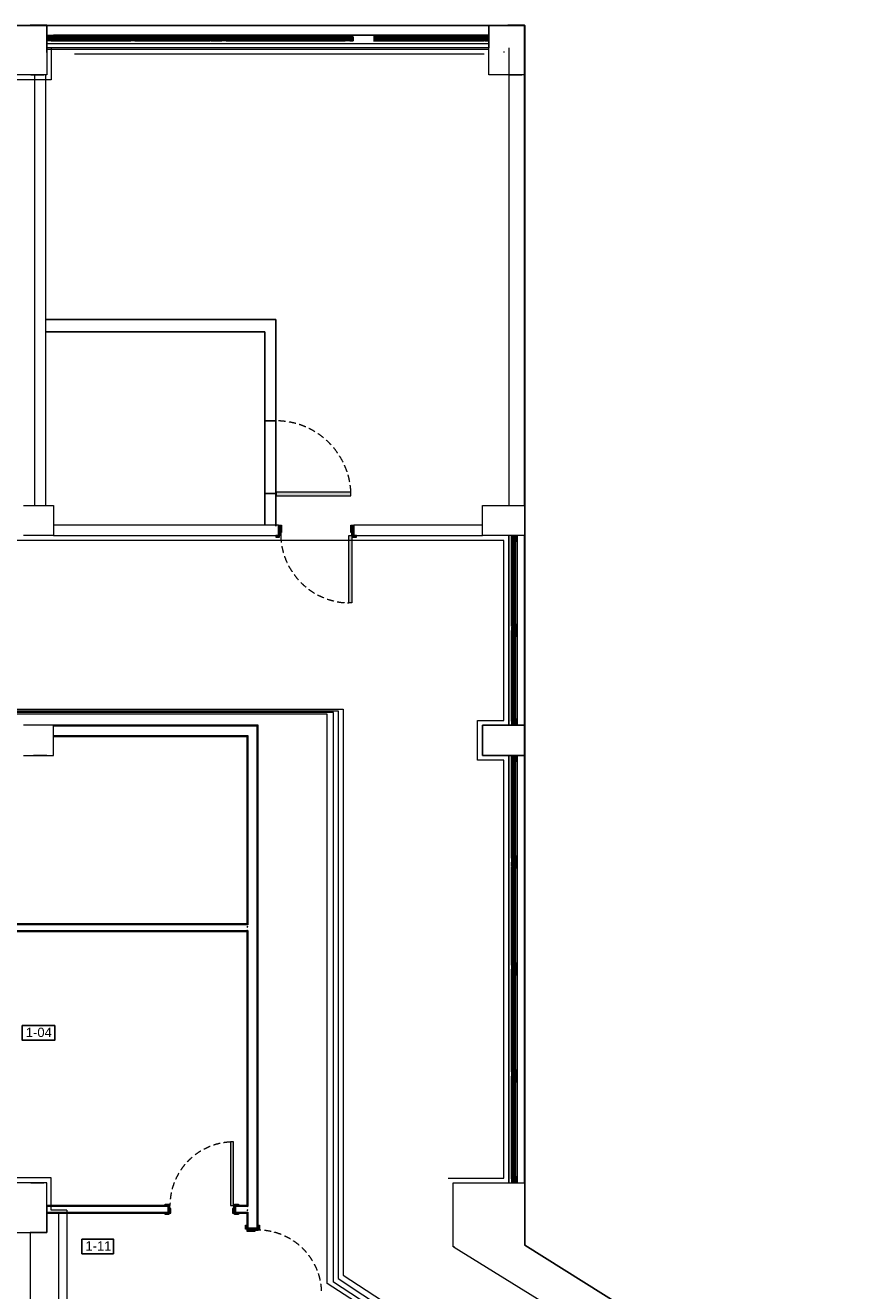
# Model space of a CAD drawing. Header units: millimetres. Extents: x -1662057 to -197461, y -941126 to 63888.
# Tile 43 of 209: x -1575666 to -1566697, y -696035 to -682417. Entities that reach past the tile are written whole.
import ezdxf

# ---------------------------------------------------------------- set-up
doc = ezdxf.new("R2010")
doc.units = ezdxf.units.MM
doc.linetypes.add('Dashed', pattern=[112.5, 75, -37.5])
doc.linetypes.add('Hidden Line', pattern=[195.611112, 141.111112, -54.5])
doc.layers.get('0').update_dxf_attribs({"linetype": 'CONTINUOUS'})
for name, color, linetype in [('2d - linijas _ fili.z', 7, 'CONTINUOUS'), ('_Logi', 7, 'CONTINUOUS'), ('demont', 7, 'CONTINUOUS'), ('Durvis', 7, 'CONTINUOUS'), ('esoshas', 7, 'CONTINUOUS'), ('explikaacija#1_Pen_No__1_Pen_No__7', 7, 'CONTINUOUS'), ('hachi', 7, 'CONTINUOUS'), ('Jaunas-W112', 7, 'CONTINUOUS'), ('PDF_Images', 7, 'CONTINUOUS')]:
    doc.layers.add(name, color=color, linetype=linetype)
doc.layers.add('VS_AS', color=5, linetype='CONTINUOUS', lineweight=25)
doc.styles.add('GENERATED_STYLE_1', font='arial.ttf')
doc.linetypes.add('Symbol-000', pattern='A,0,[2,AR-21.Shx,S=4.563492,R=0,X=0,Y=0],-625,0', length=625)
pattern_1 = [(225, (-1577552.374, -697250.676), (21.47837, -21.47837), []), (315, (-1577552.374, -697250.676), (-21.47837, -21.47837), [])]

msp = doc.modelspace()

# ---------------------------------------------------------------- hatches: boundary and pattern name
at = {"layer": '_Logi', "linetype": 'Continuous'}
for points in [[(-1575388.36915, -682562.81519), (-1575388.36915, -682542.56519), (-1575347.86915, -682542.56519), (-1575347.86915, -682583.06519), (-1575388.36915, -682583.06519)], [(-1574576.34415, -682562.81519), (-1574576.34415, -682583.06519), (-1574616.84415, -682583.06519), (-1574616.84415, -682542.56519), (-1574576.34415, -682542.56519)], [(-1574487.24415, -682562.81519), (-1574487.24415, -682542.56519), (-1574446.74415, -682542.56519), (-1574446.74415, -682583.06519), (-1574487.24415, -682583.06519)], [(-1573675.21915, -682562.81519), (-1573675.21915, -682583.06519), (-1573715.71915, -682583.06519), (-1573715.71915, -682542.56519), (-1573675.21915, -682542.56519)], [(-1573549.66915, -682562.81519), (-1573549.66915, -682583.06519), (-1573630.66915, -682583.06519), (-1573630.66915, -682542.56519), (-1573549.66915, -682542.56519)], [(-1573505.11915, -682562.81519), (-1573505.11915, -682542.56519), (-1573464.61915, -682542.56519), (-1573464.61915, -682583.06519), (-1573505.11915, -682583.06519)], [(-1572267.84415, -682562.81519), (-1572267.84415, -682583.06519), (-1572308.34415, -682583.06519), (-1572308.34415, -682542.56519), (-1572267.84415, -682542.56519)], [(-1572178.74415, -682562.81519), (-1572178.74415, -682542.56519), (-1572138.24415, -682542.56519), (-1572138.24415, -682583.06519), (-1572178.74415, -682583.06519)], [(-1570723.4811, -682562.81519), (-1570723.4811, -682583.06519), (-1570763.9811, -682583.06519), (-1570763.9811, -682542.56519), (-1570723.4811, -682542.56519)], [(-1570414.25696, -687953.34384), (-1570434.50696, -687953.34384), (-1570434.50696, -687993.84384), (-1570394.00696, -687993.84384), (-1570394.00696, -687953.34384)], [(-1570414.25696, -688884.84386), (-1570394.00696, -688884.84386), (-1570394.00696, -688844.34386), (-1570434.50696, -688844.34386), (-1570434.50696, -688884.84386)], [(-1570414.25696, -688973.94386), (-1570434.50696, -688973.94386), (-1570434.50696, -689014.44386), (-1570394.00696, -689014.44386), (-1570394.00696, -688973.94386)], [(-1570414.25696, -689905.44387), (-1570394.00696, -689905.44387), (-1570394.00696, -689864.94387), (-1570434.50696, -689864.94387), (-1570434.50696, -689905.44387)], [(-1570414.25696, -690318.54387), (-1570434.50696, -690318.54387), (-1570434.50696, -690359.04387), (-1570394.00696, -690359.04387), (-1570394.00696, -690318.54387)], [(-1570414.25696, -691379.64387), (-1570394.00696, -691379.64387), (-1570394.00696, -691339.14387), (-1570434.50696, -691339.14387), (-1570434.50696, -691379.64387)], [(-1570414.25696, -691468.74387), (-1570434.50696, -691468.74387), (-1570434.50696, -691509.24387), (-1570394.00696, -691509.24387), (-1570394.00696, -691468.74387)], [(-1570414.25696, -692529.84387), (-1570394.00696, -692529.84387), (-1570394.00696, -692489.34387), (-1570434.50696, -692489.34387), (-1570434.50696, -692529.84387)], [(-1570414.25696, -692618.94387), (-1570434.50696, -692618.94387), (-1570434.50696, -692659.44387), (-1570394.00696, -692659.44387), (-1570394.00696, -692618.94387)], [(-1570414.25696, -693680.04387), (-1570394.00696, -693680.04387), (-1570394.00696, -693639.54387), (-1570434.50696, -693639.54387), (-1570434.50696, -693680.04387)], [(-1570414.25696, -693769.14387), (-1570434.50696, -693769.14387), (-1570434.50696, -693809.64387), (-1570394.00696, -693809.64387), (-1570394.00696, -693769.14387)], [(-1570414.25696, -694830.24387), (-1570394.00696, -694830.24387), (-1570394.00696, -694789.74387), (-1570434.50696, -694789.74387), (-1570434.50696, -694830.24387)]]:
    msp.add_hatch(color=7, dxfattribs=at).paths.add_polyline_path(points, flags=0)
at = {"layer": 'Durvis', "linetype": 'Continuous', "lineweight": 0}
for points in [[(-1575432.91915, -682522.31519), (-1575368.11915, -682522.31519), (-1575368.11915, -682539.18839), (-1575388.36915, -682539.18839), (-1575392.86799, -682539.18839), (-1575392.86799, -682583.06519), (-1575432.91915, -682583.06519)], [(-1574531.79415, -682522.31519), (-1574531.79415, -682583.06519), (-1574571.84531, -682583.06519), (-1574571.84531, -682539.18839), (-1574576.34415, -682539.18839), (-1574596.59415, -682539.18839), (-1574596.59415, -682522.31519)], [(-1574531.79415, -682522.31519), (-1574466.99415, -682522.31519), (-1574466.99415, -682539.18839), (-1574487.24415, -682539.18839), (-1574491.74299, -682539.18839), (-1574491.74299, -682583.06519), (-1574531.79415, -682583.06519)], [(-1573630.66915, -682522.31519), (-1573630.66915, -682583.06519), (-1573670.72031, -682583.06519), (-1573670.72031, -682539.18839), (-1573675.21915, -682539.18839), (-1573695.46915, -682539.18839), (-1573695.46915, -682522.31519)], [(-1573549.66915, -682522.31519), (-1573484.86915, -682522.31519), (-1573484.86915, -682539.18839), (-1573505.11915, -682539.18839), (-1573509.61799, -682539.18839), (-1573509.61799, -682583.06519), (-1573549.66915, -682583.06519)], [(-1572223.29415, -682522.31519), (-1572223.29415, -682583.06519), (-1572263.34531, -682583.06519), (-1572263.34531, -682539.18839), (-1572267.84415, -682539.18839), (-1572288.09415, -682539.18839), (-1572288.09415, -682522.31519)], [(-1572223.29415, -682522.31519), (-1572158.49415, -682522.31519), (-1572158.49415, -682539.18839), (-1572178.74415, -682539.18839), (-1572183.24299, -682539.18839), (-1572183.24299, -682583.06519), (-1572223.29415, -682583.06519)], [(-1570678.9311, -682522.31519), (-1570678.9311, -682583.06519), (-1570718.98226, -682583.06519), (-1570718.98226, -682539.18839), (-1570723.4811, -682539.18839), (-1570743.7311, -682539.18839), (-1570743.7311, -682522.31519)], [(-1572966.39364, -687479.14794), (-1572161.25364, -687479.14794), (-1572161.25364, -687442.60964), (-1572966.39364, -687442.60964)], [(-1572940.22858, -687795.39384), (-1572940.22858, -687908.79384), (-1572917.54858, -687908.79384), (-1572917.54858, -687876.39384), (-1572907.82858, -687876.39384), (-1572907.82858, -687795.39384)], [(-1572130.22858, -687908.79384), (-1572130.22858, -687795.39384), (-1572162.62858, -687795.39384), (-1572162.62858, -687876.39384), (-1572152.90858, -687876.39384), (-1572152.90858, -687908.79384)], [(-1572929.69858, -687908.79384), (-1572970.19858, -687908.79384), (-1572970.19858, -687924.18384), (-1572929.69858, -687924.18384)], [(-1572152.90858, -687908.79384), (-1572185.30858, -687908.79384), (-1572185.30858, -688632.93384), (-1572152.90858, -688632.93384)], [(-1572140.75858, -687924.18384), (-1572100.25858, -687924.18384), (-1572100.25858, -687908.79384), (-1572140.75858, -687908.79384)], [(-1570373.75696, -687908.79384), (-1570434.50696, -687908.79384), (-1570434.50696, -687948.84501), (-1570390.63016, -687948.84501), (-1570390.63016, -687953.34384), (-1570390.63016, -687973.59384), (-1570373.75696, -687973.59384)], [(-1570373.75696, -688929.39386), (-1570373.75696, -688864.59386), (-1570390.63016, -688864.59386), (-1570390.63016, -688884.84386), (-1570390.63016, -688889.3427), (-1570434.50696, -688889.3427), (-1570434.50696, -688929.39386)], [(-1570373.75696, -688929.39386), (-1570434.50696, -688929.39386), (-1570434.50696, -688969.44502), (-1570390.63016, -688969.44502), (-1570390.63016, -688973.94386), (-1570390.63016, -688994.19386), (-1570373.75696, -688994.19386)], [(-1570373.75696, -689949.99387), (-1570373.75696, -689885.19387), (-1570390.63016, -689885.19387), (-1570390.63016, -689905.44387), (-1570390.63016, -689909.94271), (-1570434.50696, -689909.94271), (-1570434.50696, -689949.99387)], [(-1570373.75696, -690273.99387), (-1570434.50696, -690273.99387), (-1570434.50696, -690314.04503), (-1570390.63016, -690314.04503), (-1570390.63016, -690318.54387), (-1570390.63016, -690338.79387), (-1570373.75696, -690338.79387)], [(-1570373.75696, -691424.19387), (-1570373.75696, -691359.39387), (-1570390.63016, -691359.39387), (-1570390.63016, -691379.64387), (-1570390.63016, -691384.14271), (-1570434.50696, -691384.14271), (-1570434.50696, -691424.19387)], [(-1570373.75696, -691424.19387), (-1570434.50696, -691424.19387), (-1570434.50696, -691464.24503), (-1570390.63016, -691464.24503), (-1570390.63016, -691468.74387), (-1570390.63016, -691488.99387), (-1570373.75696, -691488.99387)], [(-1570373.75696, -692574.39387), (-1570373.75696, -692509.59387), (-1570390.63016, -692509.59387), (-1570390.63016, -692529.84387), (-1570390.63016, -692534.34271), (-1570434.50696, -692534.34271), (-1570434.50696, -692574.39387)], [(-1570373.75696, -692574.39387), (-1570434.50696, -692574.39387), (-1570434.50696, -692614.44503), (-1570390.63016, -692614.44503), (-1570390.63016, -692618.94387), (-1570390.63016, -692639.19387), (-1570373.75696, -692639.19387)], [(-1570373.75696, -693724.59387), (-1570373.75696, -693659.79387), (-1570390.63016, -693659.79387), (-1570390.63016, -693680.04387), (-1570390.63016, -693684.54271), (-1570434.50696, -693684.54271), (-1570434.50696, -693724.59387)], [(-1570373.75696, -693724.59387), (-1570434.50696, -693724.59387), (-1570434.50696, -693764.64503), (-1570390.63016, -693764.64503), (-1570390.63016, -693769.14387), (-1570390.63016, -693789.39387), (-1570373.75696, -693789.39387)], [(-1573425.83697, -695117.79386), (-1573425.83697, -694434.15386), (-1573458.23697, -694434.15386), (-1573458.23697, -695117.79386)], [(-1570373.75696, -694874.79387), (-1570373.75696, -694809.99387), (-1570390.63016, -694809.99387), (-1570390.63016, -694830.24387), (-1570390.63016, -694834.74271), (-1570434.50696, -694834.74271), (-1570434.50696, -694874.79387)], [(-1574121.62697, -695117.79386), (-1574121.62697, -695102.40386), (-1574162.12697, -695102.40386), (-1574162.12697, -695117.79386)], [(-1574132.15697, -695198.79386), (-1574099.75697, -695198.79386), (-1574099.75697, -695150.19386), (-1574109.47697, -695150.19386), (-1574109.47697, -695117.79386), (-1574132.15697, -695117.79386)], [(-1573403.15697, -695117.79386), (-1573425.83697, -695117.79386), (-1573425.83697, -695150.19386), (-1573435.55697, -695150.19386), (-1573435.55697, -695198.79386), (-1573403.15697, -695198.79386)], [(-1573413.68697, -695102.40386), (-1573413.68697, -695117.79386), (-1573373.18697, -695117.79386), (-1573373.18697, -695102.40386)], [(-1574121.62697, -695214.18386), (-1574121.62697, -695198.79386), (-1574162.12697, -695198.79386), (-1574162.12697, -695214.18386)], [(-1573413.68697, -695198.79386), (-1573413.68697, -695214.18386), (-1573373.18697, -695214.18386), (-1573373.18697, -695198.79386)], [(-1573297.04697, -695371.32386), (-1573281.65697, -695371.32386), (-1573281.65697, -695330.82386), (-1573297.04697, -695330.82386)], [(-1573281.65697, -695360.79386), (-1573281.65697, -695393.19386), (-1573192.55697, -695393.19386), (-1573192.55697, -695383.47386), (-1573160.15697, -695383.47386), (-1573160.15697, -695360.79386)], [(-1573160.15697, -695371.32386), (-1573144.76697, -695371.32386), (-1573144.76697, -695330.82386), (-1573160.15697, -695330.82386)]]:
    msp.add_hatch(color=7, dxfattribs=at).paths.add_polyline_path(points, flags=0)
at = {"layer": 'Jaunas-W112', "linetype": 'Continuous', "lineweight": 0}
for points in [[(-1573160.15697, -689949.99387), (-1575363.35696, -689949.99387), (-1575363.35696, -689960.11887), (-1573170.28197, -689960.11887)], [(-1573160.15697, -695360.79386), (-1573160.15697, -689949.99387), (-1573170.28197, -689960.11887), (-1573170.28197, -695360.79386)], [(-1575363.35696, -690071.49387), (-1573281.65697, -690071.49387), (-1573271.53197, -690061.36887), (-1575363.35696, -690061.36887)], [(-1573271.53197, -692088.39387), (-1573271.53197, -690061.36887), (-1573281.65697, -690071.49387), (-1573281.65697, -692088.39387)], [(-1573281.65697, -692088.39387), (-1578546.65696, -692088.39387), (-1578536.53196, -692098.51887), (-1573281.65697, -692098.51887)], [(-1576926.65696, -692169.39387), (-1573281.65697, -692169.39387), (-1573281.65697, -692159.26887), (-1576926.65696, -692159.26887)], [(-1573271.53197, -692098.51887), (-1573271.53197, -692088.39387), (-1573281.65697, -692088.39387), (-1573281.65697, -692098.51887)], [(-1573271.53197, -692169.39387), (-1573271.53197, -692159.26887), (-1573281.65697, -692159.26887), (-1573281.65697, -692169.39387)], [(-1573271.53197, -695117.79386), (-1573271.53197, -692169.39387), (-1573281.65697, -692169.39387), (-1573281.65697, -695117.79386)], [(-1574132.15697, -695117.79387), (-1575436.25696, -695117.79387), (-1575436.25696, -695127.91887), (-1574132.15697, -695127.91887)], [(-1573281.65697, -695117.79386), (-1573403.15697, -695117.79386), (-1573403.15697, -695127.91886), (-1573281.65697, -695127.91886)], [(-1573271.53197, -695127.91886), (-1573271.53197, -695117.79386), (-1573281.65697, -695117.79386), (-1573281.65697, -695127.91886)], [(-1575436.25696, -695198.79387), (-1574132.15697, -695198.79387), (-1574132.15697, -695188.66887), (-1575436.25696, -695188.66887)], [(-1573403.15697, -695198.79386), (-1573281.65697, -695198.79386), (-1573281.65697, -695188.66886), (-1573403.15697, -695188.66886)], [(-1573271.53197, -695198.79386), (-1573271.53197, -695188.66886), (-1573281.65697, -695188.66886), (-1573281.65697, -695198.79386)], [(-1573281.65697, -695198.79386), (-1573281.65697, -695360.79386), (-1573271.53197, -695360.79386), (-1573271.53197, -695198.79386)]]:
    msp.add_hatch(color=7, dxfattribs=at).paths.add_polyline_path(points, flags=0)
h = msp.add_hatch(dxfattribs=at)
h.set_pattern_fill('CONCRETE_BLOCK', scale=0.81, angle=180, style=0, pattern_type=2)
h.set_pattern_definition(pattern_1)
h.paths.add_polyline_path([(-1573271.53197, -692159.26887), (-1573271.53197, -692098.51887), (-1573281.65697, -692098.51887), (-1573281.65697, -692159.26887)], flags=0)
h = msp.add_hatch(dxfattribs=at)
h.set_pattern_fill('CONCRETE_BLOCK', scale=0.81, angle=180, style=0, pattern_type=2)
h.set_pattern_definition(pattern_1)
h.paths.add_polyline_path([(-1573271.53197, -695188.66886), (-1573271.53197, -695127.91886), (-1573281.65697, -695127.91886), (-1573281.65697, -695188.66886)], flags=0)

# ---------------------------------------------------------------- linework, layer by layer
at = {"color": 7, "linetype": 'Symbol-000', "lineweight": 0}
for p, q in [((-1575219.68293, -682659.17906), (-1575387.60394, -682659.17906)), ((-1575387.60394, -682659.17906), (-1575387.60394, -683004.97726)), ((-1570726.50195, -682727.47919), (-1575135.8022, -682727.47919)), ((-1570463.51614, -682659.17906), (-1570463.51614, -683004.97726)), ((-1575387.60394, -683004.97726), (-1575868.5778, -683004.97726)), ((-1570515.36077, -687961.29766), (-1595356.373, -687961.29766)), ((-1570515.36077, -689897.49007), (-1570515.36077, -687961.29766)), ((-1570798.86076, -690326.49765), (-1570798.86076, -689897.49007)), ((-1570798.86076, -689897.49007), (-1570515.36077, -689897.49007)), ((-1570515.36077, -690326.49765), (-1570798.86076, -690326.49765)), ((-1570515.36077, -694822.29009), (-1570515.36077, -690326.49765)), ((-1575387.60394, -694821.43181), (-1575868.5778, -694821.43181)), ((-1575387.60394, -695167.23001), (-1575387.60394, -694821.43181)), ((-1571114.76082, -694822.29009), (-1570847.60692, -694822.29009)), ((-1570847.60692, -694822.29009), (-1570515.36077, -694822.29009)), ((-1575219.68293, -695167.23001), (-1575387.60394, -695167.23001)), ((-1575219.68293, -695167.23001), (-1575219.68293, -697819.29004))]:
    msp.add_line(p, q, dxfattribs=at)
at = {"layer": '2d - linijas _ fili.z', "color": 7, "linetype": 'Continuous', "lineweight": 0}
for p, q in [((-1573466.92873, -682678.58324), (-1575432.91915, -682678.58324)), ((-1570678.9311, -682678.58324), (-1573472.0883, -682678.58324))]:
    msp.add_line(p, q, dxfattribs=at)
at = {"layer": '_Logi', "color": 7, "linetype": 'Continuous'}
for p, q in [((-1575388.36915, -682562.81519), (-1575388.36915, -682542.56519)), ((-1575388.36915, -682542.56519), (-1575347.86915, -682542.56519)), ((-1575388.36915, -682583.06519), (-1575388.36915, -682562.81519)), ((-1575347.86915, -682583.06519), (-1575388.36915, -682583.06519)), ((-1575363.81399, -682522.31519), (-1570678.9311, -682522.31519)), ((-1575347.86915, -682542.56519), (-1575347.86915, -682583.06519)), ((-1574616.84415, -682542.56519), (-1575347.86915, -682542.56519)), ((-1575347.86915, -682554.71519), (-1574616.84415, -682554.71519)), ((-1575347.86915, -682570.91519), (-1574616.84415, -682570.91519)), ((-1574616.84415, -682583.06519), (-1575347.86915, -682583.06519)), ((-1574576.34415, -682542.56519), (-1574616.84415, -682542.56519)), ((-1574616.84415, -682542.56519), (-1574616.84415, -682583.06519)), ((-1574616.84415, -682583.06519), (-1574576.34415, -682583.06519)), ((-1574576.34415, -682562.81519), (-1574576.34415, -682542.56519)), ((-1574576.34415, -682583.06519), (-1574576.34415, -682562.81519)), ((-1574487.24415, -682562.81519), (-1574487.24415, -682542.56519)), ((-1574487.24415, -682542.56519), (-1574446.74415, -682542.56519)), ((-1574487.24415, -682583.06519), (-1574487.24415, -682562.81519)), ((-1574446.74415, -682583.06519), (-1574487.24415, -682583.06519)), ((-1574446.74415, -682542.56519), (-1574446.74415, -682583.06519)), ((-1573715.71915, -682542.56519), (-1574446.74415, -682542.56519)), ((-1574446.74415, -682554.71519), (-1573715.71915, -682554.71519)), ((-1574446.74415, -682570.91519), (-1573715.71915, -682570.91519)), ((-1573715.71915, -682583.06519), (-1574446.74415, -682583.06519)), ((-1573675.21915, -682542.56519), (-1573715.71915, -682542.56519)), ((-1573715.71915, -682542.56519), (-1573715.71915, -682583.06519)), ((-1573715.71915, -682583.06519), (-1573675.21915, -682583.06519)), ((-1573675.21915, -682562.81519), (-1573675.21915, -682542.56519)), ((-1573675.21915, -682583.06519), (-1573675.21915, -682562.81519)), ((-1573549.66915, -682542.56519), (-1573630.66915, -682542.56519)), ((-1573630.66915, -682542.56519), (-1573630.66915, -682583.06519)), ((-1573630.66915, -682583.06519), (-1573549.66915, -682583.06519)), ((-1573549.66915, -682562.81519), (-1573549.66915, -682542.56519)), ((-1573549.66915, -682583.06519), (-1573549.66915, -682562.81519)), ((-1573505.11915, -682562.81519), (-1573505.11915, -682542.56519)), ((-1573505.11915, -682542.56519), (-1573464.61915, -682542.56519)), ((-1573505.11915, -682583.06519), (-1573505.11915, -682562.81519)), ((-1573464.61915, -682583.06519), (-1573505.11915, -682583.06519)), ((-1573464.61915, -682542.56519), (-1573464.61915, -682583.06519)), ((-1572308.34415, -682542.56519), (-1573464.61915, -682542.56519)), ((-1573464.61915, -682554.71519), (-1572308.34415, -682554.71519)), ((-1573464.61915, -682570.91519), (-1572308.34415, -682570.91519)), ((-1572308.34415, -682583.06519), (-1573464.61915, -682583.06519)), ((-1572267.84415, -682542.56519), (-1572308.34415, -682542.56519)), ((-1572308.34415, -682542.56519), (-1572308.34415, -682583.06519)), ((-1572308.34415, -682583.06519), (-1572267.84415, -682583.06519)), ((-1572267.84415, -682562.81519), (-1572267.84415, -682542.56519)), ((-1572267.84415, -682583.06519), (-1572267.84415, -682562.81519)), ((-1572178.74415, -682562.81519), (-1572178.74415, -682542.56519)), ((-1572178.74415, -682542.56519), (-1572138.24415, -682542.56519)), ((-1572178.74415, -682583.06519), (-1572178.74415, -682562.81519)), ((-1572138.24415, -682583.06519), (-1572178.74415, -682583.06519)), ((-1572138.24415, -682542.56519), (-1572138.24415, -682583.06519)), ((-1570763.9811, -682542.56519), (-1571920.2561, -682542.56519)), ((-1571920.2561, -682554.71519), (-1570763.9811, -682554.71519)), ((-1571920.2561, -682570.91519), (-1570763.9811, -682570.91519)), ((-1570763.9811, -682583.06519), (-1571920.2561, -682583.06519)), ((-1571164.9311, -682522.31519), (-1570678.9311, -682522.31519)), ((-1570723.4811, -682542.56519), (-1570763.9811, -682542.56519)), ((-1570763.9811, -682542.56519), (-1570763.9811, -682583.06519)), ((-1570763.9811, -682583.06519), (-1570723.4811, -682583.06519)), ((-1570723.4811, -682562.81519), (-1570723.4811, -682542.56519)), ((-1570723.4811, -682583.06519), (-1570723.4811, -682562.81519)), ((-1570434.50696, -687993.84384), (-1570434.50696, -687953.34384)), ((-1570434.50696, -687953.34384), (-1570414.25696, -687953.34384)), ((-1570414.25696, -687953.34384), (-1570394.00696, -687953.34384)), ((-1570394.00696, -687953.34384), (-1570394.00696, -687993.84384)), ((-1570373.75696, -689949.99387), (-1570373.75696, -687908.79384)), ((-1570394.00696, -687993.84384), (-1570434.50696, -687993.84384)), ((-1570434.50696, -687993.84384), (-1570434.50696, -688844.34386)), ((-1570422.35696, -688844.34386), (-1570422.35696, -687993.84384)), ((-1570406.15696, -688844.34386), (-1570406.15696, -687993.84384)), ((-1570394.00696, -687993.84384), (-1570394.00696, -688844.34386)), ((-1570394.00696, -688844.34386), (-1570434.50696, -688844.34386)), ((-1570434.50696, -688844.34386), (-1570434.50696, -688884.84386)), ((-1570434.50696, -688884.84386), (-1570414.25696, -688884.84386)), ((-1570414.25696, -688884.84386), (-1570394.00696, -688884.84386)), ((-1570394.00696, -688884.84386), (-1570394.00696, -688844.34386)), ((-1570434.50696, -689014.44386), (-1570434.50696, -688973.94386)), ((-1570434.50696, -688973.94386), (-1570414.25696, -688973.94386)), ((-1570394.00696, -689014.44386), (-1570434.50696, -689014.44386)), ((-1570434.50696, -689014.44386), (-1570434.50696, -689864.94387)), ((-1570422.35696, -689864.94387), (-1570422.35696, -689014.44386)), ((-1570414.25696, -688973.94386), (-1570394.00696, -688973.94386)), ((-1570406.15696, -689864.94387), (-1570406.15696, -689014.44386)), ((-1570394.00696, -688973.94386), (-1570394.00696, -689014.44386)), ((-1570394.00696, -689014.44386), (-1570394.00696, -689864.94387)), ((-1570394.00696, -689864.94387), (-1570434.50696, -689864.94387)), ((-1570434.50696, -689864.94387), (-1570434.50696, -689905.44387)), ((-1570394.00696, -689905.44387), (-1570394.00696, -689864.94387)), ((-1570434.50696, -689905.44387), (-1570414.25696, -689905.44387)), ((-1570414.25696, -689905.44387), (-1570394.00696, -689905.44387)), ((-1570373.75696, -692574.39387), (-1570373.75696, -690273.99387)), ((-1570434.50696, -690359.04387), (-1570434.50696, -690318.54387)), ((-1570434.50696, -690318.54387), (-1570414.25696, -690318.54387)), ((-1570394.00696, -690359.04387), (-1570434.50696, -690359.04387)), ((-1570434.50696, -690359.04387), (-1570434.50696, -691339.14387)), ((-1570422.35696, -691339.14387), (-1570422.35696, -690359.04387)), ((-1570414.25696, -690318.54387), (-1570394.00696, -690318.54387)), ((-1570406.15696, -691339.14387), (-1570406.15696, -690359.04387)), ((-1570394.00696, -690318.54387), (-1570394.00696, -690359.04387)), ((-1570394.00696, -690359.04387), (-1570394.00696, -691339.14387)), ((-1570394.00696, -691339.14387), (-1570434.50696, -691339.14387)), ((-1570434.50696, -691339.14387), (-1570434.50696, -691379.64387)), ((-1570394.00696, -691379.64387), (-1570394.00696, -691339.14387)), ((-1570434.50696, -691379.64387), (-1570414.25696, -691379.64387)), ((-1570434.50696, -691509.24387), (-1570434.50696, -691468.74387)), ((-1570434.50696, -691468.74387), (-1570414.25696, -691468.74387)), ((-1570414.25696, -691379.64387), (-1570394.00696, -691379.64387)), ((-1570414.25696, -691468.74387), (-1570394.00696, -691468.74387)), ((-1570394.00696, -691468.74387), (-1570394.00696, -691509.24387)), ((-1570394.00696, -691509.24387), (-1570434.50696, -691509.24387)), ((-1570434.50696, -691509.24387), (-1570434.50696, -692489.34387)), ((-1570422.35696, -692489.34387), (-1570422.35696, -691509.24387)), ((-1570406.15696, -692489.34387), (-1570406.15696, -691509.24387)), ((-1570394.00696, -691509.24387), (-1570394.00696, -692489.34387)), ((-1570394.00696, -692489.34387), (-1570434.50696, -692489.34387)), ((-1570434.50696, -692489.34387), (-1570434.50696, -692529.84387)), ((-1570434.50696, -692529.84387), (-1570414.25696, -692529.84387)), ((-1570414.25696, -692529.84387), (-1570394.00696, -692529.84387)), ((-1570394.00696, -692529.84387), (-1570394.00696, -692489.34387)), ((-1570373.75696, -694874.79387), (-1570373.75696, -692574.39387)), ((-1570434.50696, -692659.44387), (-1570434.50696, -692618.94387)), ((-1570434.50696, -692618.94387), (-1570414.25696, -692618.94387)), ((-1570394.00696, -692659.44387), (-1570434.50696, -692659.44387)), ((-1570434.50696, -692659.44387), (-1570434.50696, -693639.54387)), ((-1570422.35696, -693639.54387), (-1570422.35696, -692659.44387)), ((-1570414.25696, -692618.94387), (-1570394.00696, -692618.94387)), ((-1570406.15696, -693639.54387), (-1570406.15696, -692659.44387)), ((-1570394.00696, -692618.94387), (-1570394.00696, -692659.44387)), ((-1570394.00696, -692659.44387), (-1570394.00696, -693639.54387)), ((-1570394.00696, -693639.54387), (-1570434.50696, -693639.54387)), ((-1570434.50696, -693639.54387), (-1570434.50696, -693680.04387)), ((-1570434.50696, -693680.04387), (-1570414.25696, -693680.04387)), ((-1570414.25696, -693680.04387), (-1570394.00696, -693680.04387)), ((-1570394.00696, -693680.04387), (-1570394.00696, -693639.54387)), ((-1570434.50696, -693809.64387), (-1570434.50696, -693769.14387)), ((-1570434.50696, -693769.14387), (-1570414.25696, -693769.14387)), ((-1570394.00696, -693809.64387), (-1570434.50696, -693809.64387)), ((-1570434.50696, -693809.64387), (-1570434.50696, -694789.74387)), ((-1570422.35696, -694789.74387), (-1570422.35696, -693809.64387)), ((-1570414.25696, -693769.14387), (-1570394.00696, -693769.14387)), ((-1570406.15696, -694789.74387), (-1570406.15696, -693809.64387)), ((-1570394.00696, -693769.14387), (-1570394.00696, -693809.64387)), ((-1570394.00696, -693809.64387), (-1570394.00696, -694789.74387)), ((-1570394.00696, -694789.74387), (-1570434.50696, -694789.74387)), ((-1570434.50696, -694789.74387), (-1570434.50696, -694830.24387)), ((-1570434.50696, -694830.24387), (-1570414.25696, -694830.24387)), ((-1570414.25696, -694830.24387), (-1570394.00696, -694830.24387)), ((-1570394.00696, -694830.24387), (-1570394.00696, -694789.74387))]:
    msp.add_line(p, q, dxfattribs=at)
at = {"layer": 'demont', "color": 7, "linetype": 'Hidden Line', "lineweight": 0}
for p, q in [((-1575606.35696, -682951.61519), (-1575436.25696, -682951.61519)), ((-1570464.2811, -682951.61519), (-1570294.1811, -682951.61519)), ((-1575436.25696, -690273.99387), (-1575606.35696, -690273.99387)), ((-1575606.35696, -694874.79387), (-1575436.25696, -694874.79387))]:
    msp.add_line(p, q, dxfattribs=at)
at = {"layer": 'Durvis', "color": 7, "linetype": 'Continuous', "lineweight": 0}
for p, q in [((-1575432.91915, -682522.31519), (-1575368.11915, -682522.31519)), ((-1575432.91915, -682583.06519), (-1575432.91915, -682522.31519)), ((-1575392.86799, -682583.06519), (-1575432.91915, -682583.06519)), ((-1575388.36915, -682539.18839), (-1575392.86799, -682539.18839)), ((-1575392.86799, -682539.18839), (-1575392.86799, -682583.06519)), ((-1575368.11915, -682539.18839), (-1575388.36915, -682539.18839)), ((-1575368.11915, -682522.31519), (-1575368.11915, -682539.18839)), ((-1574531.79415, -682522.31519), (-1574596.59415, -682522.31519)), ((-1574596.59415, -682522.31519), (-1574596.59415, -682539.18839)), ((-1574596.59415, -682539.18839), (-1574576.34415, -682539.18839)), ((-1574576.34415, -682539.18839), (-1574571.84531, -682539.18839)), ((-1574571.84531, -682539.18839), (-1574571.84531, -682583.06519)), ((-1574571.84531, -682583.06519), (-1574531.79415, -682583.06519)), ((-1574531.79415, -682583.06519), (-1574531.79415, -682522.31519)), ((-1574531.79415, -682522.31519), (-1574466.99415, -682522.31519)), ((-1574531.79415, -682583.06519), (-1574531.79415, -682522.31519)), ((-1574491.74299, -682583.06519), (-1574531.79415, -682583.06519)), ((-1574487.24415, -682539.18839), (-1574491.74299, -682539.18839)), ((-1574491.74299, -682539.18839), (-1574491.74299, -682583.06519)), ((-1574466.99415, -682539.18839), (-1574487.24415, -682539.18839)), ((-1574466.99415, -682522.31519), (-1574466.99415, -682539.18839)), ((-1573630.66915, -682522.31519), (-1573695.46915, -682522.31519)), ((-1573695.46915, -682522.31519), (-1573695.46915, -682539.18839)), ((-1573695.46915, -682539.18839), (-1573675.21915, -682539.18839)), ((-1573675.21915, -682539.18839), (-1573670.72031, -682539.18839)), ((-1573670.72031, -682539.18839), (-1573670.72031, -682583.06519)), ((-1573670.72031, -682583.06519), (-1573630.66915, -682583.06519)), ((-1573630.66915, -682583.06519), (-1573630.66915, -682522.31519)), ((-1573549.66915, -682522.31519), (-1573484.86915, -682522.31519)), ((-1573549.66915, -682583.06519), (-1573549.66915, -682522.31519)), ((-1573509.61799, -682583.06519), (-1573549.66915, -682583.06519)), ((-1573505.11915, -682539.18839), (-1573509.61799, -682539.18839)), ((-1573509.61799, -682539.18839), (-1573509.61799, -682583.06519)), ((-1573484.86915, -682539.18839), (-1573505.11915, -682539.18839)), ((-1573484.86915, -682522.31519), (-1573484.86915, -682539.18839)), ((-1572223.29415, -682522.31519), (-1572288.09415, -682522.31519)), ((-1572288.09415, -682522.31519), (-1572288.09415, -682539.18839)), ((-1572288.09415, -682539.18839), (-1572267.84415, -682539.18839)), ((-1572267.84415, -682539.18839), (-1572263.34531, -682539.18839)), ((-1572263.34531, -682539.18839), (-1572263.34531, -682583.06519)), ((-1572263.34531, -682583.06519), (-1572223.29415, -682583.06519)), ((-1572223.29415, -682583.06519), (-1572223.29415, -682522.31519)), ((-1572223.29415, -682522.31519), (-1572158.49415, -682522.31519)), ((-1572223.29415, -682583.06519), (-1572223.29415, -682522.31519)), ((-1572183.24299, -682583.06519), (-1572223.29415, -682583.06519)), ((-1572178.74415, -682539.18839), (-1572183.24299, -682539.18839)), ((-1572183.24299, -682539.18839), (-1572183.24299, -682583.06519)), ((-1572158.49415, -682539.18839), (-1572178.74415, -682539.18839)), ((-1572158.49415, -682522.31519), (-1572158.49415, -682539.18839)), ((-1570678.9311, -682522.31519), (-1570743.7311, -682522.31519)), ((-1570743.7311, -682522.31519), (-1570743.7311, -682539.18839)), ((-1570743.7311, -682539.18839), (-1570723.4811, -682539.18839)), ((-1570723.4811, -682539.18839), (-1570718.98226, -682539.18839)), ((-1570718.98226, -682539.18839), (-1570718.98226, -682583.06519)), ((-1570718.98226, -682583.06519), (-1570678.9311, -682583.06519)), ((-1570678.9311, -682583.06519), (-1570678.9311, -682522.31519)), ((-1572966.39364, -686674.00794), (-1572966.39364, -686651.32794)), ((-1572161.25364, -687442.60964), (-1572966.39364, -687442.60964)), ((-1572966.39364, -687442.60964), (-1572966.39364, -687479.14794)), ((-1572966.39364, -687479.14794), (-1572161.25364, -687479.14794)), ((-1572161.25364, -687479.14794), (-1572161.25364, -687442.60964)), ((-1572940.22858, -687795.39384), (-1572907.82858, -687795.39384)), ((-1572940.22858, -687908.79384), (-1572940.22858, -687795.39384)), ((-1572907.82858, -687795.39384), (-1572907.82858, -687876.39384)), ((-1572162.62858, -687876.39384), (-1572162.62858, -687795.39384)), ((-1572162.62858, -687795.39384), (-1572130.22858, -687795.39384)), ((-1572130.22858, -687795.39384), (-1572130.22858, -687908.79384)), ((-1572929.69858, -687908.79384), (-1572970.19858, -687908.79384)), ((-1572970.19858, -687908.79384), (-1572970.19858, -687924.18384)), ((-1572970.19858, -687924.18384), (-1572929.69858, -687924.18384)), ((-1572917.54858, -687908.79384), (-1572940.22858, -687908.79384)), ((-1572929.69858, -687924.18384), (-1572929.69858, -687908.79384)), ((-1572907.82858, -687876.39384), (-1572917.54858, -687876.39384)), ((-1572917.54858, -687876.39384), (-1572917.54858, -687908.79384)), ((-1572185.30858, -688632.93384), (-1572185.30858, -687908.79384)), ((-1572185.30858, -687908.79384), (-1572152.90858, -687908.79384)), ((-1572152.90858, -687876.39384), (-1572162.62858, -687876.39384)), ((-1572152.90858, -687908.79384), (-1572152.90858, -687876.39384)), ((-1572130.22858, -687908.79384), (-1572152.90858, -687908.79384)), ((-1572152.90858, -687908.79384), (-1572152.90858, -688632.93384)), ((-1572100.25858, -687908.79384), (-1572140.75858, -687908.79384)), ((-1572140.75858, -687908.79384), (-1572140.75858, -687924.18384)), ((-1572140.75858, -687924.18384), (-1572100.25858, -687924.18384)), ((-1572100.25858, -687924.18384), (-1572100.25858, -687908.79384)), ((-1570434.50696, -687948.84501), (-1570434.50696, -687908.79384)), ((-1570434.50696, -687908.79384), (-1570373.75696, -687908.79384)), ((-1570390.63016, -687948.84501), (-1570434.50696, -687948.84501)), ((-1570390.63016, -687953.34384), (-1570390.63016, -687948.84501)), ((-1570390.63016, -687973.59384), (-1570390.63016, -687953.34384)), ((-1570373.75696, -687908.79384), (-1570373.75696, -687973.59384)), ((-1570373.75696, -687973.59384), (-1570390.63016, -687973.59384)), ((-1572152.90858, -688632.93384), (-1572185.30858, -688632.93384)), ((-1570390.63016, -688889.3427), (-1570434.50696, -688889.3427)), ((-1570434.50696, -688889.3427), (-1570434.50696, -688929.39386)), ((-1570373.75696, -688864.59386), (-1570390.63016, -688864.59386)), ((-1570390.63016, -688864.59386), (-1570390.63016, -688884.84386)), ((-1570390.63016, -688884.84386), (-1570390.63016, -688889.3427)), ((-1570373.75696, -688929.39386), (-1570373.75696, -688864.59386)), ((-1570434.50696, -688969.44502), (-1570434.50696, -688929.39386)), ((-1570434.50696, -688929.39386), (-1570373.75696, -688929.39386)), ((-1570434.50696, -688929.39386), (-1570373.75696, -688929.39386)), ((-1570390.63016, -688969.44502), (-1570434.50696, -688969.44502)), ((-1570390.63016, -688973.94386), (-1570390.63016, -688969.44502)), ((-1570390.63016, -688994.19386), (-1570390.63016, -688973.94386)), ((-1570373.75696, -688994.19386), (-1570390.63016, -688994.19386)), ((-1570373.75696, -688929.39386), (-1570373.75696, -688994.19386)), ((-1570390.63016, -689909.94271), (-1570434.50696, -689909.94271)), ((-1570434.50696, -689909.94271), (-1570434.50696, -689949.99387)), ((-1570434.50696, -689949.99387), (-1570373.75696, -689949.99387)), ((-1570373.75696, -689885.19387), (-1570390.63016, -689885.19387)), ((-1570390.63016, -689885.19387), (-1570390.63016, -689905.44387)), ((-1570390.63016, -689905.44387), (-1570390.63016, -689909.94271)), ((-1570373.75696, -689949.99387), (-1570373.75696, -689885.19387)), ((-1570434.50696, -690314.04503), (-1570434.50696, -690273.99387)), ((-1570434.50696, -690273.99387), (-1570373.75696, -690273.99387)), ((-1570373.75696, -690273.99387), (-1570373.75696, -690338.79387)), ((-1570390.63016, -690314.04503), (-1570434.50696, -690314.04503)), ((-1570390.63016, -690318.54387), (-1570390.63016, -690314.04503)), ((-1570390.63016, -690338.79387), (-1570390.63016, -690318.54387)), ((-1570373.75696, -690338.79387), (-1570390.63016, -690338.79387)), ((-1570373.75696, -691359.39387), (-1570390.63016, -691359.39387)), ((-1570390.63016, -691359.39387), (-1570390.63016, -691379.64387)), ((-1570373.75696, -691424.19387), (-1570373.75696, -691359.39387)), ((-1570390.63016, -691384.14271), (-1570434.50696, -691384.14271)), ((-1570434.50696, -691384.14271), (-1570434.50696, -691424.19387)), ((-1570434.50696, -691464.24503), (-1570434.50696, -691424.19387)), ((-1570434.50696, -691424.19387), (-1570373.75696, -691424.19387)), ((-1570434.50696, -691424.19387), (-1570373.75696, -691424.19387)), ((-1570390.63016, -691464.24503), (-1570434.50696, -691464.24503)), ((-1570390.63016, -691379.64387), (-1570390.63016, -691384.14271)), ((-1570390.63016, -691468.74387), (-1570390.63016, -691464.24503)), ((-1570390.63016, -691488.99387), (-1570390.63016, -691468.74387)), ((-1570373.75696, -691488.99387), (-1570390.63016, -691488.99387)), ((-1570373.75696, -691424.19387), (-1570373.75696, -691488.99387)), ((-1570390.63016, -692534.34271), (-1570434.50696, -692534.34271)), ((-1570434.50696, -692534.34271), (-1570434.50696, -692574.39387)), ((-1570434.50696, -692614.44503), (-1570434.50696, -692574.39387)), ((-1570434.50696, -692574.39387), (-1570373.75696, -692574.39387)), ((-1570434.50696, -692574.39387), (-1570373.75696, -692574.39387)), ((-1570373.75696, -692509.59387), (-1570390.63016, -692509.59387)), ((-1570390.63016, -692509.59387), (-1570390.63016, -692529.84387)), ((-1570390.63016, -692529.84387), (-1570390.63016, -692534.34271)), ((-1570373.75696, -692574.39387), (-1570373.75696, -692509.59387)), ((-1570373.75696, -692574.39387), (-1570373.75696, -692639.19387)), ((-1570390.63016, -692614.44503), (-1570434.50696, -692614.44503)), ((-1570390.63016, -692618.94387), (-1570390.63016, -692614.44503)), ((-1570390.63016, -692639.19387), (-1570390.63016, -692618.94387)), ((-1570373.75696, -692639.19387), (-1570390.63016, -692639.19387)), ((-1570390.63016, -693684.54271), (-1570434.50696, -693684.54271)), ((-1570434.50696, -693684.54271), (-1570434.50696, -693724.59387)), ((-1570373.75696, -693659.79387), (-1570390.63016, -693659.79387)), ((-1570390.63016, -693659.79387), (-1570390.63016, -693680.04387)), ((-1570390.63016, -693680.04387), (-1570390.63016, -693684.54271)), ((-1570373.75696, -693724.59387), (-1570373.75696, -693659.79387)), ((-1570434.50696, -693764.64503), (-1570434.50696, -693724.59387)), ((-1570434.50696, -693724.59387), (-1570373.75696, -693724.59387)), ((-1570434.50696, -693724.59387), (-1570373.75696, -693724.59387)), ((-1570390.63016, -693764.64503), (-1570434.50696, -693764.64503)), ((-1570390.63016, -693769.14387), (-1570390.63016, -693764.64503)), ((-1570390.63016, -693789.39387), (-1570390.63016, -693769.14387)), ((-1570373.75696, -693789.39387), (-1570390.63016, -693789.39387)), ((-1570373.75696, -693724.59387), (-1570373.75696, -693789.39387)), ((-1573425.83697, -694434.15386), (-1573458.23697, -694434.15386)), ((-1573458.23697, -694434.15386), (-1573458.23697, -695117.79386)), ((-1573425.83697, -695117.79386), (-1573425.83697, -694434.15386)), ((-1570390.63016, -694834.74271), (-1570434.50696, -694834.74271)), ((-1570434.50696, -694834.74271), (-1570434.50696, -694874.79387)), ((-1570434.50696, -694874.79387), (-1570373.75696, -694874.79387)), ((-1570373.75696, -694809.99387), (-1570390.63016, -694809.99387)), ((-1570390.63016, -694809.99387), (-1570390.63016, -694830.24387)), ((-1570390.63016, -694830.24387), (-1570390.63016, -694834.74271)), ((-1570373.75696, -694874.79387), (-1570373.75696, -694809.99387)), ((-1574162.12697, -695117.79386), (-1574162.12697, -695102.40386)), ((-1574162.12697, -695102.40386), (-1574121.62697, -695102.40386)), ((-1574121.62697, -695117.79386), (-1574162.12697, -695117.79386)), ((-1574109.47697, -695117.79386), (-1574132.15697, -695117.79386)), ((-1574132.15697, -695117.79386), (-1574132.15697, -695198.79386)), ((-1574121.62697, -695102.40386), (-1574121.62697, -695117.79386)), ((-1574109.47697, -695150.19386), (-1574109.47697, -695117.79386)), ((-1574099.75697, -695150.19386), (-1574109.47697, -695150.19386)), ((-1574099.75697, -695198.79386), (-1574099.75697, -695150.19386)), ((-1573458.23697, -695117.79386), (-1573425.83697, -695117.79386)), ((-1573425.83697, -695150.19386), (-1573435.55697, -695150.19386)), ((-1573435.55697, -695150.19386), (-1573435.55697, -695198.79386)), ((-1573403.15697, -695117.79386), (-1573425.83697, -695117.79386)), ((-1573425.83697, -695117.79386), (-1573425.83697, -695150.19386)), ((-1573413.68697, -695102.40386), (-1573373.18697, -695102.40386)), ((-1573413.68697, -695117.79386), (-1573413.68697, -695102.40386)), ((-1573373.18697, -695117.79386), (-1573413.68697, -695117.79386)), ((-1573403.15697, -695198.79386), (-1573403.15697, -695117.79386)), ((-1573373.18697, -695102.40386), (-1573373.18697, -695117.79386)), ((-1574162.12697, -695214.18386), (-1574162.12697, -695198.79386)), ((-1574162.12697, -695198.79386), (-1574121.62697, -695198.79386)), ((-1574121.62697, -695214.18386), (-1574162.12697, -695214.18386)), ((-1574132.15697, -695198.79386), (-1574099.75697, -695198.79386)), ((-1574121.62697, -695198.79386), (-1574121.62697, -695214.18386)), ((-1573435.55697, -695198.79386), (-1573403.15697, -695198.79386)), ((-1573413.68697, -695198.79386), (-1573373.18697, -695198.79386)), ((-1573413.68697, -695214.18386), (-1573413.68697, -695198.79386)), ((-1573373.18697, -695214.18386), (-1573413.68697, -695214.18386)), ((-1573373.18697, -695198.79386), (-1573373.18697, -695214.18386)), ((-1573297.04697, -695371.32386), (-1573297.04697, -695330.82386)), ((-1573297.04697, -695330.82386), (-1573281.65697, -695330.82386)), ((-1573281.65697, -695371.32386), (-1573297.04697, -695371.32386)), ((-1573281.65697, -695330.82386), (-1573281.65697, -695371.32386)), ((-1573281.65697, -695360.79386), (-1573281.65697, -695393.19386)), ((-1573160.15697, -695360.79386), (-1573281.65697, -695360.79386)), ((-1573281.65697, -695393.19386), (-1573192.55697, -695393.19386)), ((-1573192.55697, -695393.19386), (-1573192.55697, -695383.47386)), ((-1573192.55697, -695383.47386), (-1573160.15697, -695383.47386)), ((-1573160.15697, -695371.32386), (-1573160.15697, -695330.82386)), ((-1573160.15697, -695330.82386), (-1573144.76697, -695330.82386)), ((-1573160.15697, -695383.47386), (-1573160.15697, -695360.79386)), ((-1573144.76697, -695371.32386), (-1573160.15697, -695371.32386)), ((-1573144.76697, -695330.82386), (-1573144.76697, -695371.32386))]:
    msp.add_line(p, q, dxfattribs=at)
at = {"layer": 'Durvis', "color": 7, "linetype": 'Dashed', "lineweight": 0}
for centre, radius, start, end in [((-1572966.39364, -687479.14794), 805.14, 2.716457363, 90), ((-1572171.77224, -687886.9608), 746.09585, 181.676889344, 268.960431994), ((-1573425.83697, -695117.79386), 683.64, 92.71645735, 180), ((-1573160.15697, -696067.11386), 683.64, 2.716457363, 90)]:
    msp.add_arc(centre, radius, start, end, dxfattribs=at)
at = {"layer": 'esoshas', "color": 7, "linetype": 'Continuous', "lineweight": 20}
for p, q in [((-1575821.00696, -682417.01519), (-1575436.25696, -682417.01519)), ((-1575436.25695, -682417.01523), (-1575614.45694, -682417.01523)), ((-1575436.25696, -682417.01519), (-1575436.25696, -682627.61519)), ((-1575436.25695, -682627.61519), (-1575436.25695, -682417.01523)), ((-1575432.91915, -682417.01519), (-1575432.91915, -682951.61519)), ((-1570678.9311, -682951.61519), (-1570678.9311, -682417.01519)), ((-1570678.9311, -682417.01519), (-1570294.1811, -682417.01519)), ((-1570294.18109, -682417.01523), (-1570472.38108, -682417.01523)), ((-1570292.75696, -687584.79384), (-1570292.75696, -682422.17434)), ((-1575436.25696, -682627.61519), (-1575436.25696, -682951.61519)), ((-1575606.35696, -682951.61519), (-1575821.00696, -682951.61519)), ((-1575436.25696, -682951.61519), (-1575606.35696, -682951.61519)), ((-1575566.64832, -682950.79407), (-1575566.64832, -687584.79384)), ((-1575445.14832, -687584.79384), (-1575445.14832, -682952.75474)), ((-1570464.2811, -682951.61519), (-1570678.9311, -682951.61519)), ((-1570294.1811, -682951.61519), (-1570464.2811, -682951.61519)), ((-1570462.85696, -682961.91196), (-1570462.85696, -687584.79384)), ((-1575687.35696, -687584.79384), (-1575363.35696, -687584.79384)), ((-1575583.7127, -687584.79384), (-1575462.2127, -687584.79384)), ((-1575363.35696, -687584.79384), (-1575363.35696, -687908.79384)), ((-1570746.35696, -687908.79384), (-1570746.35696, -687584.79384)), ((-1570746.35696, -687584.79384), (-1570292.75696, -687584.79384)), ((-1570462.85696, -687584.79384), (-1570292.75696, -687584.79384)), ((-1570292.75696, -687584.79384), (-1570292.75696, -687908.79384)), ((-1572940.22858, -687795.39384), (-1575363.35696, -687795.39384)), ((-1575363.35696, -687795.39384), (-1575363.35696, -687908.79384)), ((-1572940.22858, -687908.79384), (-1572940.22858, -687795.39384)), ((-1570746.35696, -687795.39384), (-1572130.22858, -687795.39384)), ((-1572130.22858, -687795.39384), (-1572130.22858, -687908.79384)), ((-1570746.35696, -687908.79384), (-1570746.35696, -687795.39384)), ((-1575363.35696, -687908.79384), (-1575687.35696, -687908.79384)), ((-1575363.35696, -687908.79384), (-1572940.22858, -687908.79384)), ((-1572130.22858, -687908.79384), (-1570746.35696, -687908.79384)), ((-1570292.75696, -687908.79384), (-1570746.35696, -687908.79384)), ((-1575363.35696, -689949.99387), (-1575687.35696, -689949.99387)), ((-1575363.35696, -690273.99387), (-1575363.35696, -689949.99387)), ((-1570746.35696, -689949.99387), (-1570746.35696, -690273.99387)), ((-1570292.75696, -689949.99387), (-1570746.35696, -689949.99387)), ((-1570292.75696, -690273.99387), (-1570292.75696, -689949.99387)), ((-1575687.35696, -690273.99387), (-1575363.35696, -690273.99387)), ((-1570746.35696, -690273.99387), (-1570292.75696, -690273.99387)), ((-1575606.35696, -694874.79387), (-1575821.00696, -694874.79387)), ((-1575436.25696, -694874.79387), (-1575606.35696, -694874.79387)), ((-1575436.25696, -695198.79387), (-1575436.25696, -694874.79387)), ((-1571062.25696, -695563.29388), (-1571062.25696, -694874.79387)), ((-1571062.25696, -694874.79387), (-1570847.60695, -694874.79387)), ((-1570847.60695, -694874.79387), (-1570292.75696, -694874.79387)), ((-1575436.25696, -695409.39387), (-1575436.25696, -695198.79387)), ((-1575306.65697, -695198.79387), (-1575436.25695, -695198.79387)), ((-1575436.25695, -695198.79387), (-1575436.25695, -695409.39384)), ((-1575306.65697, -697871.79384), (-1575306.65697, -695198.79387)), ((-1575821.00696, -695409.39387), (-1575436.25696, -695409.39387)), ((-1575436.25695, -695409.39384), (-1575614.45694, -695409.39384)), ((-1575614.45694, -695409.39384), (-1575614.45694, -698179.5939)), ((-1571045.8499, -695563.29388), (-1571062.25696, -695563.29388)), ((-1571049.12714, -695569.85358), (-1571045.8499, -695563.29388)), ((-1559434.99774, -702749.62316), (-1571049.12714, -695569.85358))]:
    msp.add_line(p, q, dxfattribs=at)
at = {"layer": 'esoshas', "color": 7, "linetype": 'Continuous', "lineweight": 0}
for p, q in [((-1575435.36438, -682417.01519), (-1570678.9311, -682417.01519)), ((-1575432.91915, -682660.01519), (-1575432.91915, -682417.01519)), ((-1570678.9311, -682417.01519), (-1570678.9311, -682660.01519)), ((-1570678.9311, -682660.01519), (-1575214.9311, -682660.01519)), ((-1570462.85696, -689949.99388), (-1570462.85696, -687908.79384)), ((-1570462.85696, -687908.79384), (-1570462.85696, -689949.99387)), ((-1570292.75696, -687908.79384), (-1570462.85696, -687908.79384)), ((-1570292.75696, -689949.99387), (-1570292.75696, -687908.79384)), ((-1570746.35695, -690273.99384), (-1570746.35695, -689949.99388)), ((-1570746.35695, -689949.99388), (-1570462.85696, -689949.99388)), ((-1570462.85696, -689949.99387), (-1570292.75696, -689949.99387)), ((-1570462.85696, -690273.99384), (-1570746.35695, -690273.99384)), ((-1570462.85696, -694874.7939), (-1570462.85696, -690273.99384)), ((-1570462.85696, -690273.99387), (-1570462.85696, -694874.79387)), ((-1570292.75696, -690273.99387), (-1570462.85696, -690273.99387)), ((-1570292.75696, -694874.79387), (-1570292.75696, -690273.99387)), ((-1571062.25701, -695563.29392), (-1571062.25701, -694874.7939)), ((-1571062.25701, -694874.7939), (-1570847.60692, -694874.7939)), ((-1570847.60692, -694874.7939), (-1570462.85696, -694874.7939)), ((-1570462.85696, -694874.79387), (-1570292.75696, -694874.79387)), ((-1571045.84991, -695563.29392), (-1571062.25701, -695563.29392)), ((-1571055.48889, -695566.67525), (-1571049.12706, -695569.85352)), ((-1571049.12706, -695569.85352), (-1571045.84991, -695563.29392))]:
    msp.add_line(p, q, dxfattribs=at)
at = {"layer": 'explikaacija#1_Pen_No__1_Pen_No__7', "linetype": 'Continuous', "flags": 128}
for points in [[(-1575699.37844, -693181.4885), (-1575348.68492, -693181.4885), (-1575348.68492, -693338.63147), (-1575699.37844, -693338.63147)], [(-1575057.86533, -695480.09404), (-1574717.35025, -695480.09404), (-1574717.35025, -695637.23701), (-1575057.86533, -695637.23701)]]:
    msp.add_lwpolyline(points, close=True, dxfattribs=at)
at = {"layer": 'hachi', "color": 7, "linetype": 'Continuous', "lineweight": 0}
for p, q in [((-1575432.91915, -682660.01519), (-1575432.91915, -682614.44362)), ((-1575432.91915, -682614.44362), (-1573622.56915, -682614.44362)), ((-1573647.97866, -682614.44362), (-1570678.9311, -682614.44362)), ((-1570678.9311, -682614.44362), (-1570678.9311, -682660.01519)), ((-1573622.56915, -682660.01519), (-1575432.91915, -682660.01519)), ((-1570678.9311, -682660.01519), (-1573323.5811, -682660.01519))]:
    msp.add_line(p, q, dxfattribs=at)
at = {"layer": 'Jaunas-W112', "color": 7, "linetype": 'Continuous', "lineweight": 0}
for p, q in [((-1575436.25696, -682637.74019), (-1575436.25696, -682627.61519)), ((-1575436.25696, -682698.49019), (-1575436.25696, -682637.74019)), ((-1573612.44415, -682583.06519), (-1573622.56915, -682583.06519)), ((-1573551.69415, -682583.06519), (-1573612.44415, -682583.06519)), ((-1573541.56915, -682583.06519), (-1573551.69415, -682583.06519)), ((-1575436.25696, -682708.61519), (-1575436.25696, -682698.49019)), ((-1570512.16915, -682708.61519), (-1570512.16915, -682698.49019)), ((-1573160.15697, -689949.99387), (-1575363.35696, -689949.99387)), ((-1575363.35696, -689960.11887), (-1575363.35696, -689949.99387)), ((-1573170.28197, -689960.11887), (-1575363.35696, -689960.11887)), ((-1575363.35696, -690061.36887), (-1575363.35696, -689960.11887)), ((-1573170.28197, -692098.51887), (-1573170.28197, -689960.11887)), ((-1573160.15697, -695360.79386), (-1573160.15697, -689949.99387)), ((-1575363.35696, -690061.36887), (-1573271.53197, -690061.36887)), ((-1575363.35696, -690071.49387), (-1575363.35696, -690061.36887)), ((-1575363.35696, -690071.49387), (-1573281.65697, -690071.49387)), ((-1573281.65697, -690071.49387), (-1573281.65697, -692088.39387)), ((-1573271.53197, -690061.36887), (-1573271.53197, -692098.51887)), ((-1573281.65697, -692088.39387), (-1578546.65696, -692088.39387)), ((-1573281.65697, -692098.51887), (-1576936.78196, -692098.51887)), ((-1576936.78196, -692159.26887), (-1573281.65697, -692159.26887)), ((-1576926.65696, -692169.39387), (-1573281.65697, -692169.39387)), ((-1573271.53197, -692098.51887), (-1573281.65697, -692098.51887)), ((-1573281.65697, -692159.26887), (-1573271.53197, -692159.26887)), ((-1573281.65697, -692169.39387), (-1573281.65697, -695117.79386)), ((-1573271.53197, -692159.26887), (-1573271.53197, -695127.91886)), ((-1573170.28197, -692159.26887), (-1573170.28197, -692098.51887)), ((-1573170.28197, -695127.91886), (-1573170.28197, -692159.26887)), ((-1574132.15697, -695117.79387), (-1575436.25696, -695117.79387)), ((-1575436.25696, -695117.79387), (-1575436.25696, -695127.91887)), ((-1574132.15697, -695127.91887), (-1575436.25696, -695127.91887)), ((-1575436.25696, -695127.91887), (-1575436.25696, -695188.66887)), ((-1574132.15697, -695117.79387), (-1574132.15697, -695127.91887)), ((-1574132.15697, -695127.91887), (-1574132.15697, -695188.66887)), ((-1573281.65697, -695117.79386), (-1573403.15697, -695117.79386)), ((-1573403.15697, -695117.79386), (-1573403.15697, -695127.91886)), ((-1573281.65697, -695127.91886), (-1573403.15697, -695127.91886)), ((-1573403.15697, -695127.91886), (-1573403.15697, -695188.66886)), ((-1573271.53197, -695127.91886), (-1573281.65697, -695127.91886)), ((-1573170.28197, -695188.66886), (-1573170.28197, -695127.91886)), ((-1575436.25696, -695188.66887), (-1574132.15697, -695188.66887)), ((-1575436.25696, -695188.66887), (-1575436.25696, -695198.79387)), ((-1575436.25696, -695198.79387), (-1574132.15697, -695198.79387)), ((-1574132.15697, -695188.66887), (-1574132.15697, -695198.79387)), ((-1573403.15697, -695188.66886), (-1573281.65697, -695188.66886)), ((-1573403.15697, -695188.66886), (-1573403.15697, -695198.79386)), ((-1573403.15697, -695198.79386), (-1573281.65697, -695198.79386)), ((-1573281.65697, -695188.66886), (-1573271.53197, -695188.66886)), ((-1573281.65697, -695198.79386), (-1573281.65697, -695360.79386)), ((-1573271.53197, -695188.66886), (-1573271.53197, -695360.79386)), ((-1573170.28197, -695360.79386), (-1573170.28197, -695188.66886)), ((-1573281.65697, -695360.79386), (-1573271.53197, -695360.79386)), ((-1573271.53197, -695360.79386), (-1573170.28197, -695360.79386)), ((-1573170.28197, -695360.79386), (-1573160.15697, -695360.79386))]:
    msp.add_line(p, q, dxfattribs=at)
at = {"layer": 'PDF_Images', "color": 7}
for p, q in [((-1572970.03464, -685581.32823), (-1575446.79659, -685581.32823)), ((-1572970.03464, -687806.53294), (-1572970.03464, -685581.32823)), ((-1575440.17507, -685716.05742), (-1573087.24979, -685716.05742)), ((-1573087.24979, -685716.05742), (-1573087.24979, -687796.82206))]:
    msp.add_line(p, q, dxfattribs=at)
at = {"layer": 'PDF_Images', "color": 18, "true_color": 0x000000}
for p, q in [((-1572966.89239, -686674.74857), (-1573088.09706, -686674.74857)), ((-1572966.89239, -687455.50376), (-1573088.09706, -687455.50376))]:
    msp.add_line(p, q, dxfattribs=at)
at = {"layer": 'PDF_Images', "color": 7}
msp.add_lwpolyline([(-1599241.77854, -695030.93416), (-1599241.77854, -682419.50656), (-1570289.76624, -682419.50656), (-1570289.76624, -695545.36904), (-1559536.51555, -702288.88898), (-1559536.51555, -702288.88898)], dxfattribs=at)
at = {"layer": 'VS_AS', "color": 1, "lineweight": 20}
msp.add_lwpolyline([(-1568320.30549, -699515.31749), (-1568914.81162, -699137.79985), (-1568459.21843, -698519.16155), (-1572417.12643, -695956.63378), (-1572417.12643, -689828.75178), (-1589372.69517, -689828.75178)], dxfattribs=at)
at = {"layer": 'VS_AS', "color": 6, "lineweight": 20}
for points in [[(-1567964.42911, -699176.03215), (-1567964.42911, -698807.88049), (-1572349.87076, -695943.57159), (-1572349.87076, -689810.97716), (-1589371.08066, -689810.97716)], [(-1589368.78852, -689794.57507), (-1572298.90754, -689794.57507), (-1572298.90754, -695905.28352), (-1567318.90673, -699200.32856), (-1567523.41957, -699494.04187)]]:
    msp.add_lwpolyline(points, dxfattribs=at)
at = {"layer": 'VS_AS', "color": 5, "lineweight": 20}
msp.add_lwpolyline([(-1589368.56461, -689775.16769), (-1572244.6269, -689775.16769), (-1572244.6269, -695867.97139), (-1567527.34979, -698945.14189)], dxfattribs=at)

# ---------------------------------------------------------------- texts
at = {"layer": 'explikaacija#1_Pen_No__1_Pen_No__7', "linetype": 'Continuous', "char_height": 100, "attachment_point": 7, "style": 'GENERATED_STYLE_1'}
for s, insert in [('{ 1-04 }', (-1575699.37844, -693305.95279)), ('{ 1-11 }', (-1575057.86533, -695602.95119))]:
    msp.add_mtext(s, dxfattribs=dict(at, insert=insert))

doc.saveas('drawing.dxf')
